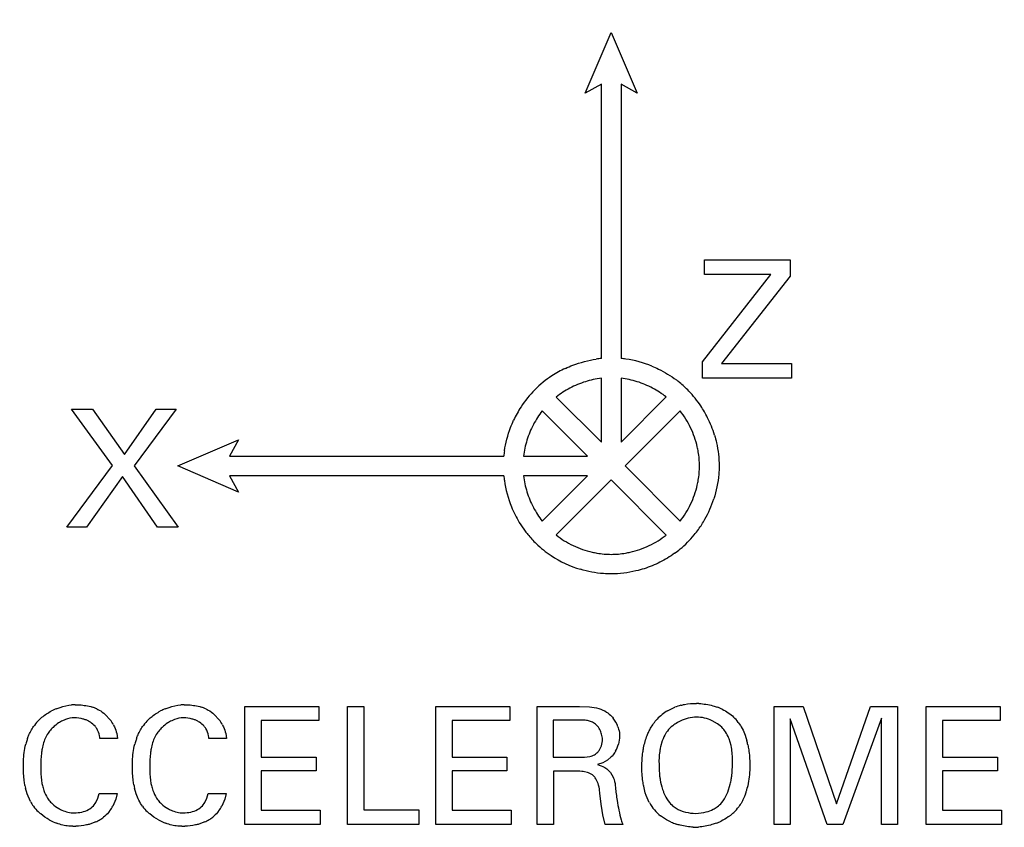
# Model space of a CAD drawing. Header units: inches. Extents: x 0 to 34, y 0 to 22.
# Tile 122 of 129: x 28.605 to 29.107, y 11.953 to 12.364. Entities that reach past the tile are written whole.
import ezdxf

# ---------------------------------------------------------------- set-up
doc = ezdxf.new("R2010")
doc.units = ezdxf.units.IN
doc.header["$LTSCALE"] = 1.87
doc.header["$MEASUREMENT"] = 0
doc.layers.get('0').update_dxf_attribs({"linetype": 'CONTINUOUS'})
doc.layers.add('DIMENSIONS', color=7, linetype='CONTINUOUS')
doc.styles.get("Standard").update_dxf_attribs({"font": 'txt', "width": 0.8})
doc.dimstyles.new('DIMSTYLE_2', dxfattribs={"dimtxt": 0.125, "dimasz": 0.18, "dimexe": 0.18, "dimexo": 0.0625, "dimgap": 0.09, "dimtad": 0, "dimtih": 1, "dimtoh": 1, "dimzin": 4, "dimdsep": 46, "dimtxsty": 'STANDARD', "dimblk": '_FILLED', "dimblk1": '_FILLED', "dimblk2": '_FILLED', "dimcen": 0.09, "dimadec": 0, "dimazin": 0, "dimtp": 0.02, "dimtm": 0.02, "dimtfac": 1, "dimtofl": 0, "dimtmove": 0, "dimatfit": 3, "dimldrblk": '_FILLED', "dimfxl": 1, "dimtolj": 1, "dimtzin": 4, "dimarcsym": 0})

# ---------------------------------------------------------------- blocks, each defined once
blk = doc.blocks.new('*D16')
at = {"layer": 'DIMENSIONS', "color": 2, "linetype": 'CONTINUOUS'}
blk.add_line((28.1622878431, 12.0173159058), (28.1622878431, 13.4567883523), dxfattribs=at)
at = {"layer": 'DIMENSIONS', "color": 2, "linetype": 'CONTINUOUS', "insert": (28.0997878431, 13.5192883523), "char_height": 0.125, "width": 1.125, "attachment_point": 1, "rotation": 90, "line_spacing_factor": 0.9}
blk.add_mtext('2.61{\\Ftxt.shx;\\W1.000000;\\H0.125000; }[66.4]', dxfattribs=at)
blk = doc.blocks.new('_FILLED')
at = {"color": 0, "linetype": 'BYBLOCK'}
blk.add_solid([(0, 0), (-1, 0.1736111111), (-1, -0.1736111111)], dxfattribs=at)

msp = doc.modelspace()

# ---------------------------------------------------------------- linework, layer by layer
at = {"color": 7, "linetype": 'CONTINUOUS'}
for p, q in [((28.8933725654, 12.326625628), (28.9066656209, 12.3576047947)), ((28.9066656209, 12.3576047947), (28.9199572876, 12.326625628)), ((28.9016656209, 12.3312118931), (28.8933725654, 12.326625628)), ((28.9016656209, 12.1914974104), (28.9016656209, 12.3312118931)), ((28.9116656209, 12.3312116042), (28.9116656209, 12.1914974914)), ((28.9199572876, 12.326625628), (28.9116656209, 12.3312116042)), ((28.9541975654, 12.2343339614), (28.9541975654, 12.2416645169)), ((28.9541975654, 12.2416645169), (28.997926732, 12.2416645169)), ((28.997926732, 12.2416645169), (28.997926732, 12.2334186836)), ((28.9532822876, 12.1898589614), (28.9880114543, 12.2343339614)), ((28.9880114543, 12.2343339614), (28.9541975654, 12.2343339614)), ((28.997926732, 12.2334186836), (28.9628586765, 12.1888617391)), ((28.9532822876, 12.1815311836), (28.9532822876, 12.1898589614)), ((28.9628586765, 12.1888617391), (28.9985086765, 12.1888617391)), ((28.9985086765, 12.1888617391), (28.9985086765, 12.1815311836)), ((28.9016656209, 12.1487974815), (28.9016656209, 12.1814387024)), ((28.9116656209, 12.181438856), (28.9116656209, 12.1488134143)), ((28.9985086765, 12.1815311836), (28.9532822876, 12.1815311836)), ((28.8785847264, 12.17187656), (28.9016656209, 12.1487974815)), ((28.9116656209, 12.1488134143), (28.9347373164, 12.1718872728)), ((28.6524531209, 12.1370228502), (28.6316336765, 12.165675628)), ((28.6316336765, 12.165675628), (28.6422947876, 12.165675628)), ((28.6422947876, 12.165675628), (28.6585364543, 12.1425228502)), ((28.6585364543, 12.1425228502), (28.6747795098, 12.165675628)), ((28.6848558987, 12.165675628), (28.6634461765, 12.1368603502)), ((28.6747795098, 12.165675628), (28.6848558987, 12.165675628)), ((28.8945828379, 12.141738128), (28.8715143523, 12.1648047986)), ((28.9418099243, 12.1648177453), (28.9137294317, 12.1367346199)), ((28.6857447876, 12.136738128), (28.7167239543, 12.1500297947)), ((28.7167239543, 12.1500297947), (28.7121379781, 12.141738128)), ((28.7121379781, 12.141738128), (28.8518995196, 12.141738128)), ((28.8619583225, 12.141738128), (28.8945828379, 12.141738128)), ((28.6291308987, 12.1055422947), (28.6524531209, 12.1370228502)), ((28.6634461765, 12.1368603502), (28.6859350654, 12.1055422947)), ((28.7167239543, 12.1234464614), (28.6857447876, 12.136738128)), ((28.9137294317, 12.1367346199), (28.9418089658, 12.1086572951)), ((28.6575336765, 12.1313603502), (28.6392156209, 12.1055422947)), ((28.6754433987, 12.1055422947), (28.6575336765, 12.1313603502)), ((28.7121379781, 12.131738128), (28.7167239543, 12.1234464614)), ((28.8518995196, 12.131738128), (28.7121379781, 12.131738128)), ((28.8945919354, 12.131738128), (28.8619583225, 12.131738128)), ((28.8715201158, 12.1086641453), (28.8945919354, 12.131738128)), ((28.9066586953, 12.1296632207), (28.8785920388, 12.1015939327)), ((28.9347361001, 12.1015880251), (28.9066586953, 12.1296632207)), ((28.6392156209, 12.1055422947), (28.6291308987, 12.1055422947)), ((28.6859350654, 12.1055422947), (28.6754433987, 12.1055422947)), ((28.6487916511, 12.0102465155), (28.6513301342, 12.0074740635)), ((28.7043735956, 12.0102465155), (28.7069120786, 12.0074740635)), ((28.7199920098, 11.9541353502), (28.7199920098, 12.0142672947)), ((28.7199920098, 12.0142672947), (28.7577183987, 12.0142672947)), ((28.7577183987, 12.0142672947), (28.7577183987, 12.007188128)), ((28.7723197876, 11.9541353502), (28.7723197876, 12.0142672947)), ((28.7723197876, 12.0142672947), (28.7805670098, 12.0142672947)), ((28.7805670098, 12.0142672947), (28.7805670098, 11.9615464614)), ((28.8172420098, 11.9541353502), (28.8172420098, 12.0142672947)), ((28.8172420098, 12.0142672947), (28.8549683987, 12.0142672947)), ((28.8549683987, 12.0142672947), (28.8549683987, 12.007188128)), ((28.8689933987, 11.9541353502), (28.8689933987, 12.0142672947)), ((28.8689933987, 12.0142672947), (28.890476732, 12.0142672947)), ((28.890476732, 12.0142672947), (28.895620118, 12.0140715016)), ((28.9353992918, 12.0120868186), (28.9390383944, 12.0138513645)), ((28.9897406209, 11.9541353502), (28.9897406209, 12.0142672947)), ((28.9897406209, 12.0142672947), (29.004476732, 12.0142672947)), ((29.004476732, 12.0142672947), (29.0214725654, 11.9647145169)), ((29.0214725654, 11.9647145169), (29.0388808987, 12.0142672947)), ((29.0388808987, 12.0142672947), (29.052626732, 12.0142672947)), ((29.052626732, 12.0142672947), (29.052626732, 11.9541353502)), ((29.0672350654, 11.9541353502), (29.0672350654, 12.0142672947)), ((29.0672350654, 12.0142672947), (29.1049683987, 12.0142672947)), ((29.1049683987, 12.0142672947), (29.1049683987, 12.007188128)), ((28.7283197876, 12.007188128), (28.7283197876, 11.988450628)), ((28.7577183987, 12.007188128), (28.7283197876, 12.007188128)), ((28.8255697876, 12.007188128), (28.8255697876, 11.988450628)), ((28.8549683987, 12.007188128), (28.8255697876, 12.007188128)), ((28.8770697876, 12.0072686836), (28.8770697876, 11.9883686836)), ((28.890226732, 12.0072686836), (28.8770697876, 12.0072686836)), ((28.8956312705, 12.006759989), (28.8945459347, 12.0070252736)), ((28.8970745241, 12.0062203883), (28.8956312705, 12.006759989)), ((28.8981907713, 12.0055846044), (28.8970745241, 12.0062203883)), ((28.9607967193, 12.005495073), (28.9581163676, 12.0070190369)), ((28.9978170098, 12.0079409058), (28.9978170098, 11.9541353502)), ((29.0168058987, 11.9541353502), (28.9978170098, 12.0079409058)), ((29.0444614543, 12.0082728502), (29.0247211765, 11.9541353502)), ((29.0444614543, 11.9541353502), (29.0444614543, 12.0082728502)), ((29.0755628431, 12.007188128), (29.0755628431, 11.988450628)), ((29.1049683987, 12.007188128), (29.0755628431, 12.007188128)), ((28.6546073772, 12.0004080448), (28.6549697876, 11.998025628)), ((28.7101893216, 12.0004080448), (28.710551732, 11.998025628)), ((28.6171195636, 11.9950656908), (28.6165793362, 11.9926634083)), ((28.6549697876, 11.998025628), (28.6460586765, 11.998025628)), ((28.672702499, 11.995065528), (28.6721624, 11.9926632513)), ((28.710551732, 11.998025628), (28.7016406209, 11.998025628)), ((28.9327123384, 11.9967869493), (28.9318259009, 11.9936832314)), ((28.9677472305, 11.9943081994), (28.9667162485, 11.9978019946)), ((28.9749417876, 11.9996473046), (28.9758556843, 11.9967257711)), ((28.900736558, 11.9922327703), (28.9016515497, 11.9941816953)), ((28.7283197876, 11.988450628), (28.756301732, 11.988450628)), ((28.756301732, 11.988450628), (28.756301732, 11.9814520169)), ((28.8255697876, 11.988450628), (28.8535503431, 11.988450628)), ((28.8535503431, 11.988450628), (28.8535503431, 11.9814520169)), ((28.8770697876, 11.9883686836), (28.890226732, 11.9883686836)), ((28.890226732, 11.9883686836), (28.8931153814, 11.9884499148)), ((28.8931153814, 11.9884499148), (28.8958160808, 11.9888022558)), ((28.9023695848, 11.9855984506), (28.899639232, 11.9846186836)), ((28.9047562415, 11.9869224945), (28.9023695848, 11.9855984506)), ((28.9067197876, 11.9885311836), (28.9047562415, 11.9869224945)), ((29.0755628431, 11.988450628), (29.1035572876, 11.988450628)), ((29.1035572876, 11.988450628), (29.1035572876, 11.9814520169)), ((28.7283197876, 11.9814520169), (28.7283197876, 11.9614659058)), ((28.756301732, 11.9814520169), (28.7283197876, 11.9814520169)), ((28.8255697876, 11.9814520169), (28.8255697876, 11.9614659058)), ((28.8535503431, 11.9814520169), (28.8255697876, 11.9814520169)), ((28.8772322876, 11.981288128), (28.8772322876, 11.9541353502)), ((28.8877308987, 11.981288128), (28.8772322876, 11.981288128)), ((28.8946262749, 11.9805890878), (28.892988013, 11.9809587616)), ((28.9044688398, 11.9825016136), (28.9063360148, 11.9806010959)), ((28.9063360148, 11.9806010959), (28.9076569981, 11.9783314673)), ((29.0755628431, 11.9814520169), (29.0755628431, 11.9614659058)), ((29.1035572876, 11.9814520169), (29.0755628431, 11.9814520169)), ((28.8999493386, 11.9750905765), (28.8992152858, 11.9767999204)), ((28.6089474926, 11.9697671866), (28.6081317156, 11.9727008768)), ((28.6106358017, 11.9658551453), (28.6089474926, 11.9697671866)), ((28.645001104, 11.9675307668), (28.6456378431, 11.9699561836)), ((28.6456378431, 11.9699561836), (28.6548003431, 11.9699561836)), ((28.6548003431, 11.9699561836), (28.6541943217, 11.9670886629)), ((28.6645304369, 11.9697673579), (28.6637147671, 11.9727011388)), ((28.7005841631, 11.9675305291), (28.7012211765, 11.9699561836)), ((28.7012211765, 11.9699561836), (28.7103822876, 11.9699561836)), ((28.7103822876, 11.9699561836), (28.7097769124, 11.9670898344)), ((28.901552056, 11.9644490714), (28.9008864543, 11.9700450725)), ((28.9240368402, 11.9702606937), (28.9232170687, 11.9736150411)), ((28.9661036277, 11.9706385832), (28.9673726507, 11.9746373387)), ((28.6427225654, 11.9636284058), (28.6440169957, 11.9653886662)), ((28.6440169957, 11.9653886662), (28.645001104, 11.9675307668)), ((28.6541943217, 11.9670886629), (28.6527008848, 11.9635470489)), ((28.6983045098, 11.9636284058), (28.6995995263, 11.9653884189)), ((28.6995995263, 11.9653884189), (28.7005841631, 11.9675305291)), ((28.7097769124, 11.9670898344), (28.7082837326, 11.9635477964)), ((28.7283197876, 11.9614659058), (28.7583836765, 11.9614659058)), ((28.7583836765, 11.9614659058), (28.7583836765, 11.9541353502)), ((28.7805670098, 11.9615464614), (28.8085545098, 11.9615464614)), ((28.8085545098, 11.9615464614), (28.8085545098, 11.9541353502)), ((28.8255697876, 11.9614659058), (28.8556322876, 11.9614659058)), ((28.8556322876, 11.9614659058), (28.8556322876, 11.9541353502)), ((28.9019842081, 11.961295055), (28.901552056, 11.9644490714)), ((28.9023628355, 11.9591025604), (28.9019842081, 11.961295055)), ((29.0755628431, 11.9614659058), (29.1056322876, 11.9614659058)), ((29.1056322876, 11.9614659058), (29.1056322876, 11.9541353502)), ((28.6439391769, 11.9554626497), (28.6409306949, 11.9543395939)), ((28.6995225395, 11.9554629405), (28.6965142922, 11.954339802)), ((28.9036336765, 11.9541353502), (28.9023628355, 11.9591025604)), ((28.7583836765, 11.9541353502), (28.7199920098, 11.9541353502)), ((28.8085545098, 11.9541353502), (28.7723197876, 11.9541353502)), ((28.8556322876, 11.9541353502), (28.8172420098, 11.9541353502)), ((28.8772322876, 11.9541353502), (28.8689933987, 11.9541353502)), ((28.912551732, 11.9541353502), (28.9036336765, 11.9541353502)), ((28.9978170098, 11.9541353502), (28.9897406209, 11.9541353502)), ((29.0247211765, 11.9541353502), (29.0168058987, 11.9541353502)), ((29.052626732, 11.9541353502), (29.0444614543, 11.9541353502)), ((29.1056322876, 11.9541353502), (29.0672350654, 11.9541353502))]:
    msp.add_line(p, q, dxfattribs=at)
for centre, radius, start, end in [((28.9076489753, 12.1337907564), 0.0580160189, 95.919599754, 98.5023107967), ((28.9055477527, 12.1330240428), 0.0587926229, 81.6726093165, 84.0270783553), ((28.9057580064, 12.1339813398), 0.0578150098, 67.9564661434, 81.7413784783), ((28.9067460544, 12.1361235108), 0.0555146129, 114.9418446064, 123.1549001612), ((28.9059578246, 12.1375029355), 0.0539521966, 123.1469569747, 147.0173921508), ((28.907170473, 12.1358731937), 0.0458968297, 96.8886226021, 107.3451523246), ((28.9061603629, 12.1358511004), 0.0459189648, 72.661538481, 83.1142038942), ((28.908052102, 12.1382877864), 0.0529083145, 50.826655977, 53.0130670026), ((28.9075322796, 12.1346118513), 0.0472086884, 107.3079088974, 117.7110881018), ((28.9058424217, 12.1346996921), 0.0471126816, 62.2855656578, 72.7050913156), ((28.9077097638, 12.1379003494), 0.0534249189, 43.7990076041, 50.8044970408), ((28.90681746, 12.137052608), 0.054655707, 33.6475154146, 43.7930169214), ((28.9064801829, 12.1371521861), 0.0545813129, 147.0070443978, 155.1777715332), ((28.9061937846, 12.1366588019), 0.0553930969, 26.4612906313, 33.6291673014), ((28.905140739, 12.1361212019), 0.0465630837, 25.5143565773, 38.0459961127), ((28.9051320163, 12.1361405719), 0.0565745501, 16.7615526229, 26.4519950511), ((28.9086868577, 12.1359041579), 0.0471038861, 152.2741552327, 162.6944877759), ((28.9047743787, 12.1359574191), 0.0469642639, 12.8761379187, 25.5021630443), ((28.9074934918, 12.136233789), 0.0458666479, 162.6491343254, 173.1074680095), ((28.9145188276, 12.1346961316), 0.0630140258, 171.1460264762, 173.5836309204), ((28.9105042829, 12.1378905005), 0.0589268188, 185.9930024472, 188.3427141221), ((28.9074947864, 12.1372427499), 0.0458679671, 186.89268868, 197.3506332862), ((28.9094140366, 12.1376546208), 0.0578139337, 188.2681924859, 202.0520592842), ((28.9047724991, 12.1375195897), 0.0469662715, 334.4815132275, 347.1280151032), ((28.9087777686, 12.1376106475), 0.047202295, 197.3124562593, 207.7144899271), ((28.9074245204, 12.1368750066), 0.0556772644, 202.0771497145, 211.2389191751), ((28.9051342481, 12.1373590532), 0.0465706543, 321.9531462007, 334.4680208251), ((28.9054266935, 12.1371781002), 0.0562445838, 330.6206371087, 342.2191895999), ((28.9060348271, 12.1360496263), 0.054061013, 211.2548121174, 216.9929504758), ((28.906992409, 12.1363306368), 0.0544644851, 324.1528099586, 330.5894430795), ((28.905139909, 12.1353904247), 0.0529495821, 217.0059101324, 219.1958093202), ((28.9055310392, 12.1357346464), 0.0534702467, 219.2167956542, 226.0761956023), ((28.9072950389, 12.1382931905), 0.0465907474, 231.9705427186, 244.4783958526), ((28.9060542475, 12.1382726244), 0.0465661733, 295.4961082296, 308.0200726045), ((28.907091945, 12.1363132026), 0.0543739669, 309.6797008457, 320.3154248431), ((28.9074143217, 12.1360503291), 0.0539583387, 320.3168829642, 324.1317104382), ((28.9063630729, 12.1366081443), 0.054676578, 226.0831782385, 236.3593801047), ((28.9074478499, 12.1386398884), 0.0469694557, 244.4923937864, 257.133384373), ((28.905887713, 12.1386445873), 0.0469735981, 282.8666295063, 295.4841609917), ((28.907054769, 12.1377592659), 0.056018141, 236.4226342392, 253.2874027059), ((28.9073819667, 12.135964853), 0.0539206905, 305.8849755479, 309.6788629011), ((28.6335588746, 11.9920839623), 0.0230186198, 90.4015190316, 94.7593791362), ((28.6891405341, 11.9920892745), 0.0230133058, 90.4009023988, 94.7565605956), ((28.9483050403, 11.9697023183), 0.0461820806, 86.1582870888, 87.7203630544), ((28.6349956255, 11.9856625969), 0.0296265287, 112.1095129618, 117.4170584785), ((28.6359891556, 11.9947121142), 0.0201878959, 65.075292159, 72.2137776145), ((28.6905781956, 11.9856645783), 0.0296246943, 112.1105981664, 117.4183229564), ((28.6915711, 11.9947121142), 0.0201878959, 65.0752921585, 72.2137776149), ((28.9474715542, 11.9917231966), 0.0236731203, 120.6609344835, 137.3193964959), ((28.9488977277, 11.9884433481), 0.0272538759, 104.3989346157, 111.2082579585), ((28.9517246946, 11.9891370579), 0.026369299, 63.964768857, 69.8940534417), ((28.6310117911, 11.9913202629), 0.0226747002, 134.6002283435, 144.0505076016), ((28.6346433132, 11.9909704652), 0.017730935, 115.360268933, 122.8879490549), ((28.6343765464, 11.9954966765), 0.0127392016, 62.2024973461, 68.8388883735), ((28.635653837, 11.9959268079), 0.0194701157, 27.5392622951, 36.3755857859), ((28.686595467, 11.9913203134), 0.0226750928, 134.601385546, 144.0510456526), ((28.6902266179, 11.9909691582), 0.0177322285, 115.3587155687, 122.886474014), ((28.6899602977, 11.9954992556), 0.0127365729, 62.1996596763, 68.8372896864), ((28.6912357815, 11.9959268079), 0.0194701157, 27.5392622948, 36.3755857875), ((28.8953607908, 11.998689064), 0.0156373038, 19.509799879, 38.0852679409), ((28.9502175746, 11.9891427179), 0.0195770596, 115.3653198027, 124.836698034), ((28.9533096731, 11.992500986), 0.0226953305, 37.0102648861, 46.0028700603), ((28.6351658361, 11.9900078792), 0.0188035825, 137.555478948, 145.6803755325), ((28.6364446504, 11.9980944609), 0.0093917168, 31.7690164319, 40.80589755), ((28.6907474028, 11.9900088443), 0.0188020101, 137.5548361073, 145.6802075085), ((28.6920276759, 11.9980956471), 0.0093906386, 31.7630078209, 40.8010210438), ((28.8921312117, 11.9978283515), 0.0099081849, 28.2002915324, 34.1010260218), ((28.6400243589, 11.9868278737), 0.032807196, 163.2271324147, 165.560845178), ((28.638703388, 11.9872285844), 0.0314267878, 159.8347280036, 163.2316161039), ((28.6956085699, 11.986827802), 0.0328081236, 163.2278122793, 165.5612628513), ((28.6942876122, 11.9872284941), 0.0314277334, 159.8354086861, 163.2323001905), ((28.8951620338, 11.9991994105), 0.0157840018, 330.5209133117, 345.0411891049), ((28.938289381, 11.9868521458), 0.0388421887, 11.6846148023, 14.726096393), ((28.8940259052, 11.9964679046), 0.0079353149, 321.6252324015, 327.743724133), ((28.8936188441, 11.997969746), 0.0094271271, 283.4782338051, 298.6629284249), ((28.6426533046, 11.9802318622), 0.0266479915, 191.1325990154, 196.221828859), ((28.698237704, 11.9802318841), 0.0266490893, 191.1321858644, 196.2210632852), ((28.9321823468, 11.9830539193), 0.0361828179, 346.5490626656, 350.8153473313), ((28.6455848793, 11.9812619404), 0.0384191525, 190.9946236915, 192.8754964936), ((28.7011730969, 11.9812617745), 0.0384240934, 190.9924199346, 192.8731579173), ((29.0454689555, 11.9876179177), 0.1374422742, 186.0876103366, 188.8925656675), ((28.944819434, 11.9806934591), 0.0322078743, 340.1656714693, 343.0900048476), ((28.9431457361, 11.9812033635), 0.0339575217, 343.0882659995, 345.691016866), ((28.6294848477, 11.976235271), 0.0215182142, 208.841474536, 216.5531123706), ((28.6321689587, 11.9758145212), 0.0152118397, 212.5734010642, 222.3012544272), ((28.6877527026, 11.9758144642), 0.0152123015, 212.572625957, 222.29982648), ((28.9457065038, 11.9761665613), 0.0224215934, 209.0876419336, 231.9023337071), ((28.631133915, 11.9774667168), 0.0235763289, 216.5703561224, 225.2927981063), ((28.6343448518, 11.978622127), 0.0187787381, 240.4020359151, 246.0286687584), ((28.6360380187, 11.972703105), 0.019012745, 322.6363409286, 331.211704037), ((28.6867155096, 11.9774654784), 0.0235746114, 216.5687403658, 225.2921602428), ((28.6899274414, 11.978620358), 0.0187771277, 240.4004217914, 246.0268534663), ((28.6916219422, 11.9727016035), 0.0190107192, 322.6396171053, 331.2160835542), ((28.9535921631, 11.9765916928), 0.0225621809, 307.9053287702, 313.6033547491), ((28.9544537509, 11.9756270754), 0.021269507, 313.7147626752, 324.1279237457), ((28.6331297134, 11.9799090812), 0.0267510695, 241.2546724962, 247.7534896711), ((28.633263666, 11.9802269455), 0.0270959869, 247.7457911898, 250.1146647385), ((28.6354928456, 11.9740212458), 0.0203902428, 294.4710854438, 301.4310708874), ((28.6365422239, 11.9722876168), 0.0183637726, 301.4580237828, 308.4117996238), ((28.6887124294, 11.9799095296), 0.0267513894, 241.2548331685, 247.7537362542), ((28.6888466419, 11.9802280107), 0.0270969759, 247.7460200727, 250.1148654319), ((28.6910752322, 11.9740210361), 0.0203901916, 294.4741641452, 301.4318811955), ((28.692124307, 11.9722880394), 0.0183644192, 301.4587017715, 308.4158161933), ((28.9705674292, 11.9739084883), 0.0612927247, 196.5293931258, 198.8203387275), ((28.9486809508, 11.9814391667), 0.0284972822, 246.2637875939, 251.7513062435), ((28.9494561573, 11.9832953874), 0.0304655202, 290.8255353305, 295.7108878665), ((28.6328313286, 11.9855894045), 0.0323748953, 269.0799079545, 271.720359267), ((28.6884143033, 11.9855923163), 0.0323778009, 269.0806251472, 271.7186764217), ((28.950910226, 11.9935702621), 0.040878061, 266.6282008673, 267.992312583), ((28.948660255, 11.9861856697), 0.0334783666, 271.3998570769, 274.2003603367)]:
    msp.add_arc(centre, radius, start, end, dxfattribs=at)
for points, knots in [([(28.8833356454, 12.1864606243), (28.8845819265, 12.1870403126), (28.889640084, 12.1891690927), (28.8950053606, 12.1905614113), (28.8990713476, 12.1911691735)], [0, 0, 0, 0, 0.2505626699, 1, 1, 1, 1]), ([(28.9274566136, 12.1875700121), (28.9285623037, 12.1871215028), (28.9329198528, 12.1851908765), (28.9370304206, 12.1826985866), (28.939883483, 12.1805495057)], [0, 0, 0, 0, 0.2504026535, 1, 1, 1, 1]), ([(28.8522556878, 12.1443950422), (28.8528860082, 12.1484404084), (28.8542614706, 12.1537809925), (28.8563672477, 12.1588239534), (28.8569413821, 12.1600656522)], [0, 0, 0, 0, 0.7495493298, 1, 1, 1, 1]), ([(28.9593028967, 12.152456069), (28.9596868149, 12.151181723), (28.96103959, 12.1460469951), (28.9616633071, 12.1407160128), (28.9616725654, 12.136738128)], [0, 0, 0, 0, 0.2507001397, 1, 1, 1, 1]), ([(28.9516725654, 12.136738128), (28.9516793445, 12.139176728), (28.951382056, 12.1424393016), (28.9507393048, 12.1456287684), (28.9505576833, 12.1464231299)], [0, 0, 0, 0, 0.7495412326, 1, 1, 1, 1]), ([(28.9505585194, 12.1270567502), (28.9507400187, 12.1278508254), (28.951382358, 12.131039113), (28.9516794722, 12.1343004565), (28.9516725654, 12.136738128)], [0, 0, 0, 0, 0.2504596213, 1, 1, 1, 1]), ([(28.9616725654, 12.136738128), (28.9616656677, 12.1353240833), (28.9614136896, 12.1296644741), (28.9602826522, 12.1240476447), (28.9589845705, 12.1200023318)], [0, 0, 0, 0, 0.2497221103, 1, 1, 1, 1]), ([(28.8969885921, 12.0928497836), (28.8977823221, 12.0926684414), (28.9009692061, 12.0920266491), (28.9042290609, 12.0917297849), (28.9066656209, 12.0917367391)], [0, 0, 0, 0, 0.2504595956, 1, 1, 1, 1]), ([(28.9066656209, 12.0917367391), (28.9091035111, 12.091730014), (28.9123651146, 12.0920269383), (28.9155537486, 12.0926690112), (28.9163479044, 12.0928504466)], [0, 0, 0, 0, 0.7495423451, 1, 1, 1, 1]), ([(28.9389881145, 12.0922785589), (28.9366256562, 12.0905696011), (28.9316118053, 12.0875311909), (28.9261854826, 12.0853169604), (28.9234062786, 12.0844256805)], [0, 0, 0, 0, 0.4997560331, 1, 1, 1, 1]), ([(28.9066656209, 12.0817367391), (28.9053395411, 12.081741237), (28.9000319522, 12.0819593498), (28.894760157, 12.0829591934), (28.8909455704, 12.0841073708)], [0, 0, 0, 0, 0.2497468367, 1, 1, 1, 1]), ([(28.9234062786, 12.0844256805), (28.9220538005, 12.083991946), (28.9165978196, 12.0824651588), (28.9109091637, 12.0817598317), (28.9066656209, 12.0817367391)], [0, 0, 0, 0, 0.2507666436, 1, 1, 1, 1]), ([(28.6238448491, 12.013110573), (28.6244703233, 12.0133648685), (28.6269894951, 12.0142908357), (28.6296471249, 12.0148571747), (28.6316489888, 12.0150232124)], [0, 0, 0, 0, 0.251568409, 1, 1, 1, 1]), ([(28.6333975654, 12.0151020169), (28.6341356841, 12.0151090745), (28.6370845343, 12.0150586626), (28.6400485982, 12.014612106), (28.6421558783, 12.0139350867)], [0, 0, 0, 0, 0.2500925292, 1, 1, 1, 1]), ([(28.6794275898, 12.0131106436), (28.6800530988, 12.013364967), (28.6825724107, 12.0142910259), (28.6852302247, 12.0148573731), (28.6872322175, 12.0150233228)], [0, 0, 0, 0, 0.2515689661, 1, 1, 1, 1]), ([(28.6889795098, 12.0151020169), (28.6897176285, 12.0151090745), (28.6926664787, 12.0150586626), (28.6956305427, 12.014612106), (28.6977378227, 12.0139350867)], [0, 0, 0, 0, 0.2500925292, 1, 1, 1, 1]), ([(28.9421204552, 12.0148411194), (28.942774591, 12.0150095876), (28.9454120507, 12.0155890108), (28.9481189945, 12.0158214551), (28.9501420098, 12.0158478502)], [0, 0, 0, 0, 0.2503017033, 1, 1, 1, 1]), ([(28.951399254, 12.0157806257), (28.9537912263, 12.0156195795), (28.9569848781, 12.0151442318), (28.9600369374, 12.0141753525), (28.9607893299, 12.0138993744)], [0, 0, 0, 0, 0.749465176, 1, 1, 1, 1]), ([(28.6150906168, 12.0074651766), (28.6155478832, 12.0079155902), (28.6174578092, 12.0096461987), (28.619637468, 12.0110704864), (28.6213536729, 12.0119614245)], [0, 0, 0, 0, 0.2492090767, 1, 1, 1, 1]), ([(28.6444968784, 12.0130197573), (28.6448852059, 12.0128390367), (28.6464088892, 12.0120686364), (28.6478298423, 12.0110894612), (28.6487916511, 12.0102465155)], [0, 0, 0, 0, 0.250884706, 1, 1, 1, 1]), ([(28.6706736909, 12.0074651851), (28.6711309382, 12.0079155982), (28.6730407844, 12.00964621), (28.6752203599, 12.0110705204), (28.6769365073, 12.0119614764)], [0, 0, 0, 0, 0.2492091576, 1, 1, 1, 1]), ([(28.7000788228, 12.0130197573), (28.7004671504, 12.0128390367), (28.7019908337, 12.0120686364), (28.7034117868, 12.0110894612), (28.7043735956, 12.0102465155)], [0, 0, 0, 0, 0.250884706, 1, 1, 1, 1]), ([(28.9043045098, 12.0114325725), (28.9052715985, 12.0108204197), (28.9064460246, 12.0098042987), (28.9074320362, 12.0086367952), (28.9076688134, 12.0083346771)], [0, 0, 0, 0, 0.7488560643, 1, 1, 1, 1]), ([(28.9632988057, 12.0128305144), (28.9643547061, 12.0123137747), (28.966397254, 12.0111331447), (28.9682288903, 12.0096420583), (28.9690743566, 12.0088274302)], [0, 0, 0, 0, 0.5003181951, 1, 1, 1, 1]), ([(28.6250154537, 12.0058597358), (28.6239888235, 12.0051965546), (28.6227038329, 12.0041691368), (28.6215659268, 12.0029999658), (28.6212900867, 12.0026979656)], [0, 0, 0, 0, 0.7492586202, 1, 1, 1, 1]), ([(28.633064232, 12.0084353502), (28.6315144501, 12.0084534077), (28.6294270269, 12.008017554), (28.6275199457, 12.0072155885), (28.6270490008, 12.0069927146)], [0, 0, 0, 0, 0.7484097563, 1, 1, 1, 1]), ([(28.6389752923, 12.0073768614), (28.6385057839, 12.0075588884), (28.6365917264, 12.0081779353), (28.6345684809, 12.0084078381), (28.633064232, 12.0084353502)], [0, 0, 0, 0, 0.2507690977, 1, 1, 1, 1]), ([(28.6435535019, 12.0042319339), (28.6428812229, 12.0050108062), (28.6418105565, 12.0059131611), (28.6406228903, 12.0066045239), (28.6403174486, 12.0067657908)], [0, 0, 0, 0, 0.748668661, 1, 1, 1, 1]), ([(28.6529178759, 12.0049289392), (28.6531050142, 12.0045708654), (28.6538087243, 12.00312147), (28.6543378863, 12.0015846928), (28.6546073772, 12.0004080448)], [0, 0, 0, 0, 0.2507705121, 1, 1, 1, 1]), ([(28.6805984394, 12.0058597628), (28.6795717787, 12.0051965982), (28.6782867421, 12.0041691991), (28.6771488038, 12.0030000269), (28.6768729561, 12.0026980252)], [0, 0, 0, 0, 0.7492582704, 1, 1, 1, 1]), ([(28.6886475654, 12.0084353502), (28.6870977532, 12.0084534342), (28.6850102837, 12.0080175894), (28.6831031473, 12.0072156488), (28.6826321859, 12.0069927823)], [0, 0, 0, 0, 0.7484092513, 1, 1, 1, 1]), ([(28.6945584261, 12.0073768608), (28.6940889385, 12.0075588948), (28.6921749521, 12.0081779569), (28.6901517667, 12.0084078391), (28.6886475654, 12.0084353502)], [0, 0, 0, 0, 0.2507687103, 1, 1, 1, 1]), ([(28.6991362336, 12.0042318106), (28.698464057, 12.0050106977), (28.6973935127, 12.0059130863), (28.6962059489, 12.0066044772), (28.695900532, 12.0067657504)], [0, 0, 0, 0, 0.7486688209, 1, 1, 1, 1]), ([(28.7084998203, 12.0049289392), (28.7086869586, 12.0045708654), (28.7093906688, 12.00312147), (28.7099198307, 12.0015846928), (28.7101893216, 12.0004080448)], [0, 0, 0, 0, 0.2507705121, 1, 1, 1, 1]), ([(28.8945459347, 12.0070252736), (28.8941898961, 12.0070967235), (28.8927629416, 12.0073275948), (28.8913051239, 12.0073509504), (28.890226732, 12.0072686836)], [0, 0, 0, 0, 0.2513647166, 1, 1, 1, 1]), ([(28.9003356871, 12.0033834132), (28.9001902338, 12.0035979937), (28.8995800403, 12.0044246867), (28.898823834, 12.0051490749), (28.8981907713, 12.0055846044)], [0, 0, 0, 0, 0.2522592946, 1, 1, 1, 1]), ([(28.9258703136, 12.001477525), (28.926143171, 12.0020497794), (28.9273016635, 12.0042949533), (28.9287765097, 12.0063877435), (28.9300683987, 12.0077714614)], [0, 0, 0, 0, 0.2508781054, 1, 1, 1, 1]), ([(28.9390343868, 12.0052112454), (28.9386860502, 12.0049682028), (28.9373358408, 12.0039564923), (28.9361275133, 12.0027496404), (28.93535326, 12.0017525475)], [0, 0, 0, 0, 0.2517530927, 1, 1, 1, 1]), ([(28.9502239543, 12.0088561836), (28.9487829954, 12.0088043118), (28.9458952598, 12.0084165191), (28.9431414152, 12.0074551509), (28.9418309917, 12.0068324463)], [0, 0, 0, 0, 0.4984513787, 1, 1, 1, 1]), ([(28.9581163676, 12.0070190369), (28.9568806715, 12.0075941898), (28.9542928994, 12.0084870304), (28.9515764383, 12.0088299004), (28.9502239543, 12.0088561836)], [0, 0, 0, 0, 0.5018875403, 1, 1, 1, 1]), ([(28.9644188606, 12.002070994), (28.9641696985, 12.0024027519), (28.963109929, 12.0036898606), (28.9618280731, 12.0047872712), (28.9607967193, 12.005495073)], [0, 0, 0, 0, 0.2490758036, 1, 1, 1, 1]), ([(28.9714325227, 12.0061626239), (28.972179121, 12.0051739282), (28.9735161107, 12.0030786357), (28.9745163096, 12.0008064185), (28.9749417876, 11.9996473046)], [0, 0, 0, 0, 0.5008458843, 1, 1, 1, 1]), ([(28.609202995, 11.9980623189), (28.6094175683, 11.9986461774), (28.6103424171, 12.0009451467), (28.6115657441, 12.0031296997), (28.6126558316, 12.0046319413)], [0, 0, 0, 0, 0.2510128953, 1, 1, 1, 1]), ([(28.6196358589, 12.0006095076), (28.6190621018, 11.999767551), (28.6180563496, 11.9979815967), (28.6173894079, 11.9960471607), (28.6171195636, 11.9950656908)], [0, 0, 0, 0, 0.500239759, 1, 1, 1, 1]), ([(28.6460586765, 11.998025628), (28.6460138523, 11.9984642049), (28.6457500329, 12.0002086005), (28.6451260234, 12.0019131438), (28.644429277, 12.0030391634)], [0, 0, 0, 0, 0.2497781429, 1, 1, 1, 1]), ([(28.6647862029, 11.9980622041), (28.6650007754, 11.9986460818), (28.6659256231, 12.0009451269), (28.6671489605, 12.0031297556), (28.6682390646, 12.0046320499)], [0, 0, 0, 0, 0.2510129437, 1, 1, 1, 1]), ([(28.6752187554, 12.0006096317), (28.6746449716, 11.9997676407), (28.6736391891, 11.9979816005), (28.6729723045, 11.9960470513), (28.672702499, 11.995065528)], [0, 0, 0, 0, 0.5002402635, 1, 1, 1, 1]), ([(28.7016406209, 11.998025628), (28.7015958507, 11.9984641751), (28.7013322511, 12.0002084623), (28.7007084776, 12.0019129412), (28.7000119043, 12.0030389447)], [0, 0, 0, 0, 0.2497780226, 1, 1, 1, 1]), ([(28.9022225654, 11.9975311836), (28.9021597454, 11.9983920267), (28.9018941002, 12.0001116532), (28.9012732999, 12.0017467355), (28.9008633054, 12.0025105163)], [0, 0, 0, 0, 0.4989208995, 1, 1, 1, 1]), ([(28.9101002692, 12.0039114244), (28.9102344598, 12.0035324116), (28.9107108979, 12.0020014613), (28.9109464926, 12.0003931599), (28.910964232, 11.9991922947)], [0, 0, 0, 0, 0.2508116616, 1, 1, 1, 1]), ([(28.9232020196, 11.9932694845), (28.923625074, 11.9953873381), (28.9244132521, 11.9981808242), (28.925559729, 12.0008261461), (28.9258703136, 12.001477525)], [0, 0, 0, 0, 0.7495478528, 1, 1, 1, 1]), ([(28.93535326, 12.0017525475), (28.935065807, 12.001382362), (28.9339842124, 11.9998423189), (28.9331851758, 11.9981162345), (28.9327123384, 11.9967869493)], [0, 0, 0, 0, 0.24935901, 1, 1, 1, 1]), ([(28.9667162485, 11.9978019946), (28.9665715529, 11.9981832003), (28.9659549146, 11.9996795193), (28.9651461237, 12.0011026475), (28.9644188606, 12.002070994)], [0, 0, 0, 0, 0.2518833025, 1, 1, 1, 1]), ([(28.607076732, 11.9835339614), (28.6070521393, 11.9844958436), (28.6070556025, 11.9883458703), (28.6075326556, 11.9922106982), (28.6082534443, 11.9950084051)], [0, 0, 0, 0, 0.2498392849, 1, 1, 1, 1]), ([(28.6626600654, 11.9835339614), (28.6626354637, 11.9844958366), (28.6626388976, 11.9883458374), (28.6631159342, 11.99221064), (28.6638366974, 11.9950083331)], [0, 0, 0, 0, 0.2498392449, 1, 1, 1, 1]), ([(28.6165793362, 11.9926634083), (28.6164442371, 11.9919165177), (28.6160037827, 11.9889235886), (28.6159032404, 11.9858847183), (28.6159878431, 11.9836214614)], [0, 0, 0, 0, 0.251008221, 1, 1, 1, 1]), ([(28.6721624, 11.9926632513), (28.6720273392, 11.9919163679), (28.6715870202, 11.9889234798), (28.6714865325, 11.9858846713), (28.6715711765, 11.9836214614)], [0, 0, 0, 0, 0.2510085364, 1, 1, 1, 1]), ([(28.8981406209, 11.9896978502), (28.89874364, 11.9900556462), (28.8994864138, 11.990651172), (28.9001010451, 11.991357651), (28.9002469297, 11.9915416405)], [0, 0, 0, 0, 0.7491334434, 1, 1, 1, 1]), ([(28.9089025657, 11.991432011), (28.9087528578, 11.9911674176), (28.9081259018, 11.9901302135), (28.9073658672, 11.9891693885), (28.9067197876, 11.9885311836)], [0, 0, 0, 0, 0.2508015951, 1, 1, 1, 1]), ([(28.9223239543, 11.9837839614), (28.9223163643, 11.9861670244), (28.9225129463, 11.9893548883), (28.9230462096, 11.9924894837), (28.9232020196, 11.9932694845)], [0, 0, 0, 0, 0.7497517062, 1, 1, 1, 1]), ([(28.9318259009, 11.9936832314), (28.931652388, 11.9929109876), (28.9310777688, 11.9898138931), (28.9309505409, 11.9866404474), (28.9310656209, 11.9842867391)], [0, 0, 0, 0, 0.2514271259, 1, 1, 1, 1]), ([(28.9684670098, 11.9848686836), (28.968502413, 11.9856571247), (28.9685667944, 11.9888158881), (28.9682617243, 11.9919935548), (28.9677472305, 11.9943081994)], [0, 0, 0, 0, 0.2497287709, 1, 1, 1, 1]), ([(28.9763266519, 11.9947186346), (28.9764961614, 11.9939016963), (28.977075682, 11.9906194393), (28.9772917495, 11.9872784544), (28.9772961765, 11.9847811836)], [0, 0, 0, 0, 0.2504309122, 1, 1, 1, 1]), ([(28.9679012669, 11.9772785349), (28.9680035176, 11.977905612), (28.9683531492, 11.980420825), (28.9684787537, 11.9829652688), (28.9684670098, 11.9848686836)], [0, 0, 0, 0, 0.2502585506, 1, 1, 1, 1]), ([(28.9772961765, 11.9847811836), (28.9773118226, 11.9837774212), (28.9772815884, 11.9797616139), (28.9767952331, 11.9757308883), (28.9760497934, 11.9728107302)], [0, 0, 0, 0, 0.2498662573, 1, 1, 1, 1]), ([(28.6078709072, 11.9739347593), (28.6077169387, 11.974725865), (28.6071961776, 11.9778987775), (28.607032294, 11.9811261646), (28.607076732, 11.9835339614)], [0, 0, 0, 0, 0.2507499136, 1, 1, 1, 1]), ([(28.6159878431, 11.9836214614), (28.6159483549, 11.9829096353), (28.6158596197, 11.9800575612), (28.6160914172, 11.9771871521), (28.6165067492, 11.9750866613)], [0, 0, 0, 0, 0.2497899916, 1, 1, 1, 1]), ([(28.6634539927, 11.9739351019), (28.6633000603, 11.9747261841), (28.6627794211, 11.9778989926), (28.6626155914, 11.981126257), (28.6626600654, 11.9835339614)], [0, 0, 0, 0, 0.2507501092, 1, 1, 1, 1]), ([(28.6715711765, 11.9836214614), (28.6715316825, 11.9829096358), (28.671442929, 11.9800575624), (28.6716747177, 11.9771871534), (28.6720900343, 11.9750866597)], [0, 0, 0, 0, 0.2497899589, 1, 1, 1, 1]), ([(28.892988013, 11.9809587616), (28.8925490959, 11.9810366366), (28.8908110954, 11.9813006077), (28.8890405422, 11.9813715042), (28.8877308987, 11.981288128)], [0, 0, 0, 0, 0.2535580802, 1, 1, 1, 1]), ([(28.8975096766, 11.9790930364), (28.8971096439, 11.979453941), (28.8961871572, 11.9800640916), (28.8951560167, 11.9804366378), (28.8946262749, 11.9805890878)], [0, 0, 0, 0, 0.4942813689, 1, 1, 1, 1]), ([(28.899639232, 11.9846186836), (28.9009334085, 11.9843341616), (28.9026372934, 11.9837411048), (28.9041184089, 11.9827696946), (28.9044688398, 11.9825016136)], [0, 0, 0, 0, 0.7502042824, 1, 1, 1, 1]), ([(28.9232170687, 11.9736150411), (28.9230520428, 11.9744530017), (28.9224898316, 11.9778136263), (28.9222929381, 11.9812319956), (28.9223239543, 11.9837839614)], [0, 0, 0, 0, 0.2507349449, 1, 1, 1, 1]), ([(28.9310656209, 11.9842867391), (28.9310545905, 11.9824468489), (28.9311834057, 11.979987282), (28.9315280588, 11.9775569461), (28.9316283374, 11.9769509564)], [0, 0, 0, 0, 0.7497179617, 1, 1, 1, 1]), ([(28.8992152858, 11.9767999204), (28.8991030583, 11.9770157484), (28.8986355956, 11.9778478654), (28.8980382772, 11.9786161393), (28.8975096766, 11.9790930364)], [0, 0, 0, 0, 0.2546730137, 1, 1, 1, 1]), ([(28.9008864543, 11.9700450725), (28.9008654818, 11.9704720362), (28.9007346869, 11.9721803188), (28.9003772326, 11.9738775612), (28.8999493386, 11.9750905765)], [0, 0, 0, 0, 0.2494401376, 1, 1, 1, 1]), ([(28.9076569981, 11.9783314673), (28.9078404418, 11.9779152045), (28.9084773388, 11.9762176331), (28.9087579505, 11.9743971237), (28.908801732, 11.9730422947)], [0, 0, 0, 0, 0.2512619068, 1, 1, 1, 1]), ([(28.9316283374, 11.9769509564), (28.9319027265, 11.9752928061), (28.9324107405, 11.9730959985), (28.9331873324, 11.970991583), (28.9333998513, 11.9704724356)], [0, 0, 0, 0, 0.7497561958, 1, 1, 1, 1]), ([(28.617066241, 11.9727875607), (28.6171991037, 11.9723325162), (28.617778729, 11.9705392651), (28.6185892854, 11.9688132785), (28.6193499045, 11.9676247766)], [0, 0, 0, 0, 0.251469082, 1, 1, 1, 1]), ([(28.6677817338, 11.9634200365), (28.6670723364, 11.9643787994), (28.6658068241, 11.9664162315), (28.6649073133, 11.9686361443), (28.6645304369, 11.9697673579)], [0, 0, 0, 0, 0.5000695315, 1, 1, 1, 1]), ([(28.6726494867, 11.9727876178), (28.6727823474, 11.9723325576), (28.6733619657, 11.9705392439), (28.6741725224, 11.968813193), (28.6749331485, 11.9676246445)], [0, 0, 0, 0, 0.251469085, 1, 1, 1, 1]), ([(28.9333998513, 11.9704724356), (28.9335894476, 11.9700092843), (28.9344030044, 11.968185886), (28.9354614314, 11.9664663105), (28.9363961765, 11.9652978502)], [0, 0, 0, 0, 0.2506287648, 1, 1, 1, 1]), ([(28.9630475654, 11.9652978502), (28.9639996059, 11.9665080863), (28.9650795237, 11.9682821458), (28.965910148, 11.970161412), (28.9661036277, 11.9706385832)], [0, 0, 0, 0, 0.7494048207, 1, 1, 1, 1]), ([(28.9751166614, 11.9697652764), (28.9749048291, 11.9691784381), (28.9739924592, 11.9668686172), (28.9727800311, 11.9646699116), (28.9716890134, 11.9631636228)], [0, 0, 0, 0, 0.25118798, 1, 1, 1, 1]), ([(28.6209180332, 11.9655765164), (28.6212147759, 11.9652511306), (28.6224625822, 11.9639961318), (28.623915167, 11.9629499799), (28.625069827, 11.9622937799)], [0, 0, 0, 0, 0.2490155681, 1, 1, 1, 1]), ([(28.6765011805, 11.9655764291), (28.6767979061, 11.9652510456), (28.6780456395, 11.9639960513), (28.679498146, 11.9629498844), (28.6806527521, 11.9622936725)], [0, 0, 0, 0, 0.2490157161, 1, 1, 1, 1]), ([(28.9096787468, 11.9663717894), (28.9099378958, 11.9647027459), (28.910506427, 11.9613711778), (28.9113272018, 11.9580894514), (28.9118076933, 11.9564702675)], [0, 0, 0, 0, 0.5000103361, 1, 1, 1, 1]), ([(28.9363961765, 11.9652978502), (28.9370789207, 11.9644458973), (28.9381748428, 11.9634474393), (28.9393905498, 11.962643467), (28.9397029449, 11.9624523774)], [0, 0, 0, 0, 0.7488265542, 1, 1, 1, 1]), ([(28.9597062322, 11.9624800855), (28.9600194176, 11.9626708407), (28.9612401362, 11.9634716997), (28.9623471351, 11.9644578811), (28.9630475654, 11.9652978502)], [0, 0, 0, 0, 0.2511004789, 1, 1, 1, 1]), ([(28.6202646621, 11.9564546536), (28.6187016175, 11.9573125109), (28.6167224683, 11.958676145), (28.6149722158, 11.9602903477), (28.6145483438, 11.9607107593)], [0, 0, 0, 0, 0.7491567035, 1, 1, 1, 1]), ([(28.6267154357, 11.9614630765), (28.6277035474, 11.9610235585), (28.6297498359, 11.960316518), (28.6319066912, 11.9600464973), (28.632976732, 11.9600478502)], [0, 0, 0, 0, 0.5026519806, 1, 1, 1, 1]), ([(28.6511493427, 11.9611648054), (28.6509171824, 11.9608608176), (28.6499547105, 11.9596764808), (28.6488470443, 11.958609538), (28.6479518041, 11.9578983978)], [0, 0, 0, 0, 0.250685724, 1, 1, 1, 1]), ([(28.67584729, 11.9564547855), (28.6742842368, 11.9573126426), (28.6723050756, 11.9586762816), (28.6705548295, 11.9602905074), (28.6701309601, 11.9607109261)], [0, 0, 0, 0, 0.7491564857, 1, 1, 1, 1]), ([(28.6822981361, 11.9614630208), (28.6832861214, 11.9610235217), (28.6853321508, 11.9603164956), (28.6874887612, 11.9600464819), (28.6885586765, 11.9600478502)], [0, 0, 0, 0, 0.5026528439, 1, 1, 1, 1]), ([(28.7067323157, 11.9611653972), (28.7065001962, 11.9608614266), (28.7055378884, 11.9596771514), (28.7044303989, 11.9586102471), (28.7035352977, 11.9578991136)], [0, 0, 0, 0, 0.2506854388, 1, 1, 1, 1]), ([(28.9397029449, 11.9624523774), (28.9411891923, 11.961543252), (28.9444869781, 11.960229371), (28.9479796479, 11.9598334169), (28.9497225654, 11.9597978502)], [0, 0, 0, 0, 0.4998524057, 1, 1, 1, 1]), ([(28.9551423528, 11.9605404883), (28.9563402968, 11.9608646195), (28.9579045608, 11.9614567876), (28.9593516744, 11.9622641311), (28.9597062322, 11.9624800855)], [0, 0, 0, 0, 0.7493323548, 1, 1, 1, 1]), ([(28.6323114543, 11.9532186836), (28.6316104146, 11.9532233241), (28.6288027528, 11.9533750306), (28.6260297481, 11.9540294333), (28.6240472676, 11.954746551)], [0, 0, 0, 0, 0.249552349, 1, 1, 1, 1]), ([(28.6878947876, 11.9532186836), (28.6871936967, 11.9532233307), (28.6843858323, 11.9533750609), (28.6816126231, 11.954029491), (28.6796299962, 11.9547466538)], [0, 0, 0, 0, 0.2495524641, 1, 1, 1, 1]), ([(28.9372100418, 11.955352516), (28.9367350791, 11.9555617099), (28.9348629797, 11.9564502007), (28.9330946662, 11.9575634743), (28.931872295, 11.9585216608)], [0, 0, 0, 0, 0.2504597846, 1, 1, 1, 1]), ([(28.9602873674, 11.9548202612), (28.9595505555, 11.9545396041), (28.956576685, 11.9535333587), (28.9534556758, 11.9529693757), (28.9511123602, 11.9527972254)], [0, 0, 0, 0, 0.251253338, 1, 1, 1, 1]), ([(28.9674534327, 11.9587895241), (28.9670851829, 11.9585023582), (28.9655739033, 11.9573942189), (28.9639398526, 11.9564568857), (28.9626730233, 11.9558461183)], [0, 0, 0, 0, 0.2492753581, 1, 1, 1, 1]), ([(28.6409306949, 11.9543395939), (28.6403520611, 11.9541672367), (28.638019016, 11.9535639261), (28.6356071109, 11.9532836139), (28.633803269, 11.9532291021)], [0, 0, 0, 0, 0.2506860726, 1, 1, 1, 1]), ([(28.6965142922, 11.954339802), (28.6959355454, 11.9541673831), (28.6936020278, 11.9535638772), (28.6911896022, 11.9532835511), (28.6893853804, 11.953229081)], [0, 0, 0, 0, 0.2506858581, 1, 1, 1, 1]), ([(28.9485059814, 11.9527629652), (28.9462834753, 11.9528940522), (28.9433190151, 11.9533166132), (28.9404636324, 11.9541417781), (28.9397572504, 11.9543751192)], [0, 0, 0, 0, 0.7495451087, 1, 1, 1, 1])]:
    msp.add_open_spline(points, degree=3, knots=knots, dxfattribs=at)
for points in [[(28.8855796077, 12.1764058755), (28.8831207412, 12.1751136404), (28.8807657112, 12.1735967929), (28.8785847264, 12.17187656)], [(28.9347373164, 12.1718872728), (28.932559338, 12.17360392), (28.9302078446, 12.1751176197), (28.927752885, 12.1764074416)], [(28.8715143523, 12.1648047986), (28.8697968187, 12.1626262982), (28.8682820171, 12.160274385), (28.8669912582, 12.1578188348)], [(28.8669907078, 12.1156584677), (28.8682830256, 12.1131998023), (28.8697999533, 12.1108450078), (28.8715201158, 12.1086641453)], [(28.895620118, 12.0140715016), (28.8972137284, 12.0139113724), (28.8988113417, 12.0136608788), (28.900345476, 12.0132008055)], [(28.900345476, 12.0132008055), (28.9017298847, 12.0127856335), (28.903077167, 12.0121958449), (28.9043045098, 12.0114325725)], [(28.9016515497, 11.9941816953), (28.9020085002, 11.9952565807), (28.9021741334, 11.9963996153), (28.9022225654, 11.9975311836)], [(28.910964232, 11.9991922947), (28.9109435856, 11.9978242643), (28.9107634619, 11.9964472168), (28.9104111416, 11.9951251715)], [(28.9260875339, 11.9652968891), (28.9252189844, 11.9668623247), (28.9245493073, 11.9685453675), (28.9240368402, 11.9702606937)], [(28.632976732, 11.9600478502), (28.6342689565, 11.9600631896), (28.6355693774, 11.9602015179), (28.6368276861, 11.9604960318)], [(28.6368276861, 11.9604960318), (28.6379825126, 11.9607663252), (28.6391181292, 11.9611735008), (28.6401637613, 11.9617332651)], [(28.6401637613, 11.9617332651), (28.6410995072, 11.9622342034), (28.6419828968, 11.9628671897), (28.6427225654, 11.9636284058)], [(28.6885586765, 11.9600478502), (28.6898509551, 11.9600631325), (28.6911514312, 11.9602014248), (28.6924098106, 11.9604958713)], [(28.6924098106, 11.9604958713), (28.6935646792, 11.9607660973), (28.694700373, 11.9611731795), (28.6957460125, 11.9617329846)], [(28.6957460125, 11.9617329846), (28.6966817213, 11.9622339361), (28.6975650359, 11.9628670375), (28.6983045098, 11.9636284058)], [(28.9497225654, 11.9597978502), (28.9515455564, 11.9598399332), (28.9533821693, 11.9600642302), (28.9551423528, 11.9605404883)]]:
    msp.add_open_spline(points, degree=3, dxfattribs=at)

# ---------------------------------------------------------------- dimensions: what is measured, and where the dimension line sits
at = {"layer": 'DIMENSIONS', "color": 2, "linetype": 'CONTINUOUS'}
dim = msp.add_ordinate_dim(feature_location=(28.1622878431, 12.0173159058), offset=(0, 1.4394724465), dtype=1, origin=(30.7766221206, 11.9548159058), dimstyle='DIMSTYLE_2', dxfattribs=at)
dim.commit()
dim.dimension.update_dxf_attribs({"geometry": '*D16', "text_midpoint": (28.1622878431, 14.0817883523)})

doc.saveas('drawing.dxf')
